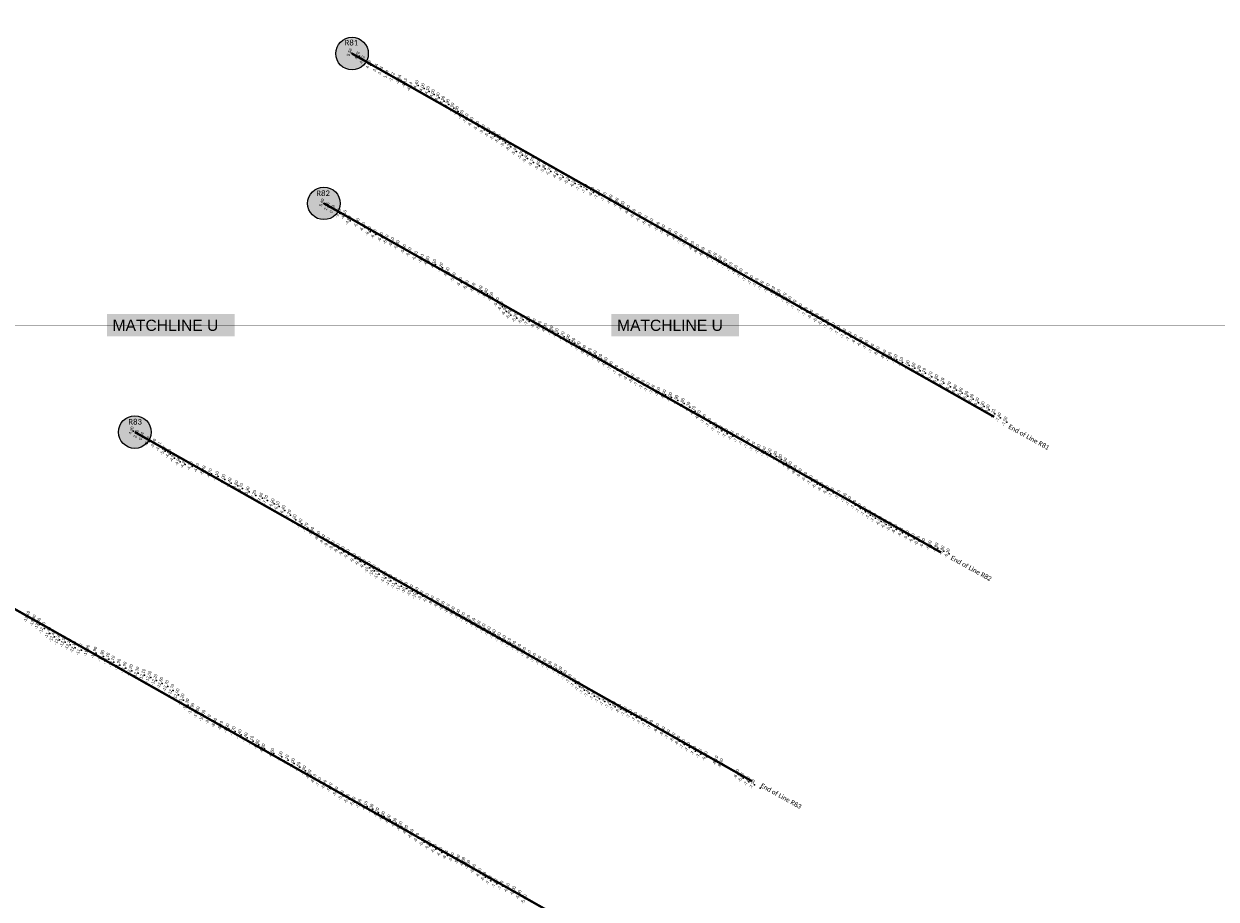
# Model space of a CAD drawing. Header units: feet. Extents: x 850675 to 1077306, y 463961 to 606658.
# Tile 17 of 77: x 936469 to 941592, y 510092 to 513853. Entities that reach past the tile are written whole.
import ezdxf
from ezdxf.enums import TextEntityAlignment as Align

# ---------------------------------------------------------------- set-up
doc = ezdxf.new("R2010")
doc.units = ezdxf.units.FT
doc.header["$MEASUREMENT"] = 0
doc.header["$XCLIPFRAME"] = 0
doc.header["$PDSIZE"] = 100
doc.linetypes.add('DASHED', pattern=[0.75, 0.5, -0.25])
for name, color, linetype in [('Circle', 253, 'Continuous'), ('ELEV8', 7, 'Continuous'), ('MATCHLINE', 7, 'DASHED'), ('Plan', 150, 'Continuous'), ('POINTS8', 7, 'Continuous'), ('Text', 255, 'Continuous')]:
    doc.layers.add(name, color=color, linetype=linetype)
doc.layers.add('MrSID', color=251, linetype='Continuous', transparency=0.2)
doc.styles.add('Legend', font='calibri.ttf')
doc.styles.add('MM-STANDARD', font='txt', dxfattribs={"height": 1})
doc.styles.get("Standard").update_dxf_attribs({"font": 'simplex.shx'})
picture_1 = doc.add_image_def('image1.sid', size_in_pixel=(6320, 6967))
picture_2 = doc.add_image_def('image11.jpg', size_in_pixel=(1570, 944))

# ---------------------------------------------------------------- blocks, each defined once
blk = doc.blocks.new('circle-block')
at = {"layer": 'Circle'}
h = blk.add_hatch(color=256, dxfattribs=at)
h.dxf.hatch_style = 1
edge = h.paths.add_edge_path()
edge.add_arc((945749.99, 597641.21), 70, 0, 360)
blk.add_circle((945749.99, 597641.21), 70, dxfattribs=at)

msp = doc.modelspace()

# ---------------------------------------------------------------- linework, layer by layer
at = {"layer": 'MATCHLINE', "color": 1, "const_width": 1, "flags": 128}
for points in [[(963828.314, 512557.914), (899094.3378, 512557.914)], [(938300.1898, 512557.914), (938300.1898, 508402.1039)]]:
    msp.add_lwpolyline(points, dxfattribs=at)
at = {"layer": 'Plan', "const_width": 10}
for points in [[(937879.44, 513724.81), (940638.789, 512164.0782)], [(937758.64, 513081.54), (940410.9584, 511581.3413)], [(936946.16, 512099.08), (939598.4346, 510598.8284)], [(936164.27, 511489.16), (938991.5787, 509889.837)]]:
    msp.add_lwpolyline(points, dxfattribs=at)
at = {"layer": 'POINTS8', "color": 250, "linetype": 'Continuous', "lineweight": 0, "transparency": 33554687}
for p in [(937877.882, 513727.46, 5.562), (937911.418, 513713.775, 4.757), (937932.418, 513695.811, 4.92), (937959.638, 513675.606, 4.68), (937989.875, 513661.29, 3.637), (938011.018, 513648.987, 3.275), (938035.605, 513633.803, 1.54), (938059.964, 513620.858, -1.22), (938088.432, 513611.409, -2.836), (938114.102, 513595.613, -4.133), (938136.385, 513579.912, -4.142), (938163.13, 513587.54, -4.4), (938188.92, 513574.77, -4), (938211.19, 513562.27, -4.1), (938232.39, 513549.07, -4), (938254.37, 513535.06, -4.3), (938275.91, 513520.39, -4.5), (938295.83, 513506.72, -4.9), (938316.34, 513491.01, -5), (938335.72, 513476.29, -4.9), (938356.9, 513459.54, -4.7), (938377.29, 513444.4, -5.1), (938398.29, 513428.66, -5.3), (938422.71, 513412.15, -5.2), (938448.14, 513397.06, -5.6), (938470.24, 513383.52, -5.6), (938492.82, 513369.73, -5.5), (938514.33, 513357.2, -5.6), (938538.16, 513341.16, -5.9), (938561.52, 513323.69, -6.3), (938586.27, 513305, -5.4), (938612.37, 513288.2, -5.3), (938632.82, 513273.69, -5.4), (938658.63, 513257.67, -5.7), (938685.24, 513242.58, -5.6), (938709.89, 513229.73, -5.6), (938734.22, 513218.4, -5.7), (938762.44, 513205.83, -6), (938787.22, 513194.21, -6.1), (938812.44, 513180.83, -6.3), (938837.95, 513166.75, -6.5), (938863.65, 513153.27, -7.1), (938888.09, 513141.62, -7.5), (938916.57, 513128.49, -8), (938941.37, 513117.83, -7.8), (938969.97, 513106.76, -7.4), (937758.64, 513081.54, 5.4), (937780.567, 513065.878, 2.359), (937804.451, 513053.865, 0.125), (938996.36, 513095.92, -6.8), (939023.1, 513082.63, -6.4), (939047.7, 513067.48, -6.8), (937828.712, 513037.678, -2.753), (937853.364, 513029.456, -4.16), (937871.56, 513005.95, -4.6), (939071.42, 513050.93, -6.9), (939095.8, 513034.61, -6.8), (939120.66, 513020.15, -6.5), (939146.98, 513005.85, -6.2), (937909.33, 512994.96, -5.9), (937933.87, 512978.02, -6.2), (937957.85, 512959.88, -6.4), (939171.57, 512993.73, -5.5), (939199.43, 512979.21, -6), (939222.5, 512967.42, -5.8), (939249.52, 512952.42, -6.3), (937981.46, 512947.18, -6.4), (938010.83, 512934.53, -6.3), (938034.53, 512924, -6.2), (938057.94, 512912.95, -6.1), (938080.78, 512899.98, -5.8), (939274.93, 512938.89, -6.5), (939298.31, 512924.78, -7), (939319.4, 512912.07, -7), (938109.45, 512883.1, -5.8), (938132.41, 512869.06, -6.1), (938159.1, 512853.27, -6.2), (939346.66, 512897.02, -6.2), (939368.19, 512883.13, -6.2), (939392.1072, 512871.1434, -6.6864), (939421.01, 512858.24, -6.9), (938185.4436, 512842.5087, -6.3124), (938209.37, 512831.34, -6.3), (938238.58, 512818.83, -6.1), (938267.79, 512804.11, -6.2), (939443.76, 512846.4, -7.1), (939465.67, 512833.74, -7.5), (939487.66, 512821.43, -7.7), (939511.39, 512806.68, -7.7), (938295.47, 512783.47, -5.9), (938322.97, 512761.55, -5.8), (939533.01, 512793.77, -7.6), (939554.95, 512779.4, -7.6), (939577.54, 512763.91, -7.7), (939600.5, 512749.91, -7.5), (938350.08, 512741.58, -5.4), (938378.01, 512727.79, -5.5), (938407.1, 512717.27, -5.5), (938437.63, 512705.11, -5.4), (939623.07, 512738.68, -7.5), (939645.85, 512726.1, -7.5), (939671.17, 512714.57, -7.7), (939694.7129, 512703.0937, -7.6247), (938461.1, 512692.86, -5.8), (938483.49, 512677.51, -5.5), (938509.41, 512654.83, -5.6), (939717.5, 512690.75, -7.6), (939744.26, 512674.7, -7.7), (939765.01, 512659.63, -7.5), (939786.25, 512644.52, -7.4), (938526.43, 512637.02, -6), (938542.83, 512617.33, -6.3), (938561.54, 512601.34, -6.4), (939810.78, 512628.47, -7.4), (939834.42, 512613.83, -7.1), (939857.39, 512601.65, -6.8), (938588.07, 512588.27, -6.2), (938614.88, 512581.68, -5.9), (938640.52, 512573.64, -7.6), (938667.27, 512563.53, -8.4), (938690.77, 512553.92, -8.9), (938715.83, 512543.82, -8.9), (939882.12, 512587.8, -6.8), (939902.96, 512575.31, -6.8), (939925.68, 512562.11, -7.3), (939951.73, 512547.16, -7.8), (938741.76, 512532.79, -7.8), (938764.41, 512522.07, -6.5), (938790.39, 512507.89, -5.7), (938813.86, 512495.23, -6), (939974.62, 512533.71, -7.6), (939998.99, 512520.37, -7.4), (940022.6, 512507.73, -7), (940046.93, 512496.15, -6.7), (938836.19, 512480.63, -5.8), (938858.8, 512465.04, -5.7), (938882.33, 512450.07, -5.8), (940070.94, 512483.86, -6.6), (940095.4, 512470.84, -7), (940119.74, 512455.51, -7.6), (940143.45, 512443.55, -8.1), (938906.09, 512437.56, -6.2), (938928.57, 512425.88, -6.5), (938951.81, 512411.74, -6.3), (938974.74, 512397.17, -6.4), (940172.08, 512429.73, -8), (940195.32, 512420.41, -7.9), (940220.28, 512409.41, -7.5), (940245.22, 512397.93, -7.1), (938997.42, 512380.6, -7), (939020.62, 512364.55, -7.6), (939043.65, 512349.96, -8.1), (939066.9, 512338.31, -8.1), (940272.85, 512384.44, -6.9), (940297.74, 512374.06, -6.6), (940320.9227, 512362.6503, -6.2637), (940342.76, 512351.98, -6.1), (939090.11, 512327.1, -8), (939112.31, 512313.41, -7.8), (939134.17, 512300.56, -7.8), (939155.87, 512288.92, -7.3), (940370.77, 512336, -5.7), (940395.9, 512323.63, -5.8), (940421.88, 512309.37, -6.1), (940450.98, 512292.85, -6.7), (939177.84, 512279.17, -7.5), (939201.03, 512269.32, -7.6), (939226.29, 512258.88, -8), (939252.35, 512247, -8), (939279.07, 512234.87, -7.9), (940476.46, 512279.7, -6.8), (940500.67, 512266.5, -6.6), (940525.01, 512253.29, -6.6), (940547.87, 512239.98, -6.4), (939305.8, 512222.31, -6.8), (939330.48, 512206.05, -6.3), (939353.04, 512188.28, -6.7), (940571.29, 512224.3, -6.3), (940595.16, 512208.25, -6.3), (940617.22, 512194.31, -6.3), (939375.26, 512170.08, -6.7), (939397.6, 512153.35, -7), (939419.72, 512136.62, -7.1), (940641.0506, 512176.837, -7.2118), (940665.95, 512159.98, -7.4), (940692.65, 512142.14, -7.5), (936940.4, 512102.745, 4.202), (936961.44, 512088.323, 2.677), (939443.51, 512118.6, -7), (939468.07, 512103.63, -7.2), (939491.8, 512091.71, -7.3), (939516.11, 512081.9, -6.9), (936984.36, 512078.046, 0.935), (937009.438, 512058.09, -2.624), (937035.111, 512047.155, -3.495), (937057.21, 512033.746, -4.705), (939539.74, 512071.83, -7.2), (939562.92, 512060.18, -7.2), (939585.49, 512047.39, -7), (939608.34, 512034.56, -7.2), (937076.772, 512016.913, -5.071), (937098.15, 512003.55, -4.6), (937116.87, 511987.35, -4.9), (939631.91, 512023.19, -7.3), (939655.43, 512013.55, -7.4), (939679.51, 512005.15, -7.5), (939703.53, 511994.25, -7.4), (939725.36, 511980.81, -6.8), (937140.39, 511971.06, -4.9), (937162.85, 511959.86, -4.2), (937191.88, 511951.14, -4.3), (937220.39, 511942.69, -4.4), (937247.98, 511931.62, -5.4), (939746.54, 511965.97, -6.9), (939766.98, 511950.19, -6.6), (939788.49, 511934.42, -6.4), (937276.22, 511919.82, -6.7), (937304.48, 511907.52, -7.1), (937332.64, 511894.9, -8), (937359.97, 511880.14, -8.4), (939809.87, 511919.4, -6.4), (939832.8, 511904.79, -6.8), (939855.45, 511890.12, -7.1), (939877.54, 511875.14, -6.9), (937388.12, 511867.85, -8.6), (937409.46, 511856.8, -8.7), (937437.32, 511841.76, -8.3), (937465.52, 511827.14, -7.2), (939900.52, 511861.7, -6.9), (939924.14, 511847.88, -6.6), (939947.94, 511837.39, -7.3), (939975.32, 511827.22, -7.7), (937494.18, 511815.18, -7.6), (937516.17, 511805.09, -7.7), (937544.17, 511790.76, -6.9), (937565.64, 511778.97, -6.1), (940001.96, 511814.5, -7.6), (940021.99, 511800.01, -7.6), (940042.98, 511784.96, -7.5), (937590.61, 511761.91, -6.4), (937614.81, 511742.54, -7.2), (937638.24, 511722.65, -7.8), (940064.11, 511770.12, -7.4), (940085.52, 511756.9, -7.2), (940107.64, 511742.24, -7), (940128.2395, 511729.3098, -7.0406), (937663.48, 511704.14, -8.4), (937689.03, 511686.64, -7.7), (940152.17, 511715.04, -6.9), (940173.94, 511701.92, -6.8), (940196.35, 511690.91, -6.6), (940219.18, 511680.19, -6.3), (937714.55, 511668.72, -7.4), (937740.49, 511650.48, -8.8), (937760.98, 511636.19, -9.3), (937781.39, 511622.84, -9.8), (940244.4827, 511666.1193, -6.0361), (940270.5969, 511653.1444, -5.9), (940294.1, 511640.84, -6.1), (940316.29, 511629.86, -6.2), (940339.71, 511619.66, -6.3), (937802.26, 511609.66, -9.9), (937823.4, 511597.58, -9.6), (937844.78, 511585.18, -9.2), (937865.95, 511572.63, -9.3), (940367.85, 511609.87, -6.2), (940395.95, 511600.82, -5.8), (940422.26, 511588.02, -5.8), (940445.56, 511575.81, -6.1), (937892.74, 511555.78, -9.2), (937914.14, 511543.03, -9.2), (937934.65, 511529.98, -9.7), (937955.27, 511516.06, -10.1), (937975.91, 511502.36, -10.6), (937996.48, 511489.13, -11), (938024.26, 511473.08, -11.8), (938046.39, 511460.55, -11.8), (938068.57, 511448.41, -11.1), (938091.56, 511437.22, -11.1), (938114.44, 511427.23, -10.8), (938138.23, 511416.2, -10.7), (938160.96, 511405.19, -10.4), (938183.52, 511394.71, -9.8), (938206.25, 511383.97, -9.4), (938229.55, 511373.28, -9), (938252.42, 511362.39, -8.6), (938274.92, 511350.24, -8), (938297.16, 511338.46, -8.1), (938318.84, 511326.36, -8), (938341.21, 511313.96, -7.9), (936491.37, 511302.82, -12.1), (936517.52, 511287.03, -12.8), (936537.78, 511272.9, -13), (938362.96, 511302.2, -7.7), (938384.92, 511290.26, -7.7), (938406.81, 511277.87, -7.5), (938428.91, 511265.66, -7.3), (936557.52, 511255.26, -12.6), (936581.14, 511234.37, -11.4), (936601, 511218.84, -11.4), (938450.24, 511253.5, -7.2), (938472.83, 511240.69, -7.5), (938494.58, 511228.52, -7.6), (938516.42, 511215.62, -7.2), (936622.95, 511206.53, -12.3), (936646.2, 511196.6, -12.5), (936667.77, 511184.43, -12.1), (936690.06, 511172.48, -12.1), (936716.51, 511162.45, -11.7), (938537.86, 511203.04, -7.1), (938559.75, 511191.59, -7.1), (938581.73, 511179.28, -7.3), (938603.2, 511166.41, -7.6), (936748.53, 511157.33, -11.2), (936779.75, 511148.93, -10.9), (936811.2, 511134.87, -11.9), (936834.06, 511123.15, -12.1), (936856.5, 511110.36, -12.1), (938624.6, 511152.48, -7.7), (938645.77, 511138.76, -8.1), (938667.38, 511126.87, -7.6), (938689.31, 511115.09, -7.6), (936881.64, 511097.03, -11.9), (936907.36, 511084.66, -11.9), (936933.72, 511073.55, -12.2), (936960.86, 511063.25, -12.3), (938712.26, 511103.54, -7.3), (938734.51, 511093.22, -7.3), (938758.52, 511080.77, -7.2), (938779.47, 511068.49, -7.1), (936988.03, 511054.07, -12.1), (937014.29, 511045.2, -12), (937038.95, 511032.16, -12.2), (937063.66, 511018.45, -12.5), (937088.43, 511005.29, -12.7), (938800.14, 511052.79, -7.3), (938819.59, 511036.61, -7.5), (938838.94, 511020.69, -7.5), (938858.35, 511005.04, -7.3), (937111.43, 510988.77, -12.7), (937133.62, 510969.76, -12.9), (938877.95, 510990.62, -7.3), (938898.31, 510977.42, -7.4), (938921.5, 510964.56, -7.3), (938942.85, 510952.95, -7.5), (937154.84, 510947.88, -13.2), (937175.8, 510926.13, -13.3), (937197.51, 510907.49, -11.9), (938965.08, 510941, -7.4), (938988.18, 510929.19, -7.4), (939010.13, 510918.91, -7.6), (939033.75, 510908.42, -8), (937220.98, 510891.96, -11), (937245.48, 510877.95, -10), (937270.57, 510862.03, -8.7), (939057.03, 510896.45, -7.9), (939079.31, 510885.45, -7.7), (939102.15, 510873.38, -7.7), (939124.17, 510861.49, -7.6), (939146.53, 510850.73, -7.6), (937296.54, 510847.86, -8.3), (937322.74, 510835.33, -8.2), (937349.76, 510824.25, -7.9), (937376.74, 510812.2, -7.7), (939169.46, 510839.32, -7), (939196.35, 510825.35, -6.8), (939222.17, 510810.89, -6.8), (937402.94, 510798.85, -7.4), (937429.01, 510784.96, -7.4), (937454.53, 510770.94, -7.1), (937479.14, 510754.73, -6.8), (939243.77, 510798, -7.3), (939265.95, 510784.81, -8.2), (939286.4, 510771.38, -8), (939308.23, 510756.63, -7.6), (937503.8, 510738.02, -6.8), (937542.78, 510718.06, -6.6), (937578.41, 510704.44, -7), (939329.8, 510743.45, -7.3), (939354.95, 510727.97, -7.4), (939378.67, 510715.67, -7.2), (939404.37, 510704.39, -6.7), (937605.37, 510690.14, -7.1), (937630.97, 510674.68, -6), (937655.34, 510659.04, -5.8), (939449.99, 510685.85, -8.1), (939471.73, 510674.06, -8.3), (937679.55, 510643.44, -5.9), (937701.94, 510625.71, -6), (937723.54, 510607.12, -6.1), (939539.98, 510627.62, -6.6), (939559.46, 510612.41, -6.8), (939584.55, 510597.08, -7.4), (937744.87, 510592.77, -7.2), (937768.16, 510581.71, -6.9), (937792.74, 510569.87, -5.7), (937817.8, 510552.71, -5.4), (939608.36, 510583.38, -7.5), (939632.46, 510568.69, -8), (937841.77, 510535.66, -5), (937866.45, 510521.43, -5.7), (937891.56, 510509.39, -5.8), (937917.73, 510500.39, -5.9), (937943.95, 510491.11, -6.1), (937969.25, 510479.06, -6.3), (937993.76, 510462.74, -6.2), (938018.15, 510446.96, -5.9), (938043.06, 510432.7, -6.2), (938068.39, 510418.81, -6.3), (938093.29, 510403.68, -6.2), (938117.77, 510387.77, -6.2), (938141.46, 510370.96, -6.4), (938165.18, 510354.02, -6.7), (938189.61, 510337.04, -6.6), (938214.05, 510321.57, -6.8), (938239.31, 510307.12, -6.7), (938264.72, 510292.85, -6.4), (938289.1343, 510280.6034, -6.1148), (938315.79, 510269.9, -5.9), (938341.2, 510260.5, -5.8), (938363.4067, 510249.8495, -6.8752), (938384.48, 510237.47, -7.3), (938408.64, 510220.6, -6.5), (938432.74, 510202.21, -6.6), (938453.1242, 510186.9092, -6.833), (938475.71, 510171.07, -7.1), (938501.16, 510157.85, -7.6), (938527.4, 510148.3, -7.1), (938554.14, 510138.17, -6.5), (938580.15, 510125.33, -6), (938604.63, 510108.28, -5.9)]:
    msp.add_point(p, dxfattribs=at)

# ---------------------------------------------------------------- block references
at = {"layer": 'Circle'}
for p in [(-7870.55, -83916.4), (-7991.35, -84559.67), (-8803.83, -85542.13)]:
    msp.add_blockref('circle-block', p, dxfattribs=at)

# ---------------------------------------------------------------- texts
at = {"layer": 'ELEV8', "color": 18, "true_color": 0x000000, "transparency": 33554687, "style": 'MM-STANDARD'}
for s, p in [('5.56', (937877.882, 513727.46, 5.562)), ('4.76', (937911.418, 513713.775, 4.757)), ('4.92', (937932.418, 513695.811, 4.92)), ('4.68', (937959.638, 513675.606, 4.68)), ('3.64', (937989.875, 513661.29, 3.637)), ('3.28', (938011.018, 513648.987, 3.275)), ('1.54', (938035.605, 513633.803, 1.54)), ('-1.22', (938059.964, 513620.858, -1.22)), ('-2.84', (938088.432, 513611.409, -2.836)), ('-4.13', (938114.102, 513595.613, -4.133)), ('-4.14', (938136.385, 513579.912, -4.142)), ('-4.40', (938163.13, 513587.54, -4.4)), ('-4.00', (938188.92, 513574.77, -4)), ('-4.10', (938211.19, 513562.27, -4.1)), ('-4.00', (938232.39, 513549.07, -4)), ('-4.30', (938254.37, 513535.06, -4.3)), ('-4.50', (938275.91, 513520.39, -4.5)), ('-4.90', (938295.83, 513506.72, -4.9)), ('-5.00', (938316.34, 513491.01, -5)), ('-4.90', (938335.72, 513476.29, -4.9)), ('-4.70', (938356.9, 513459.54, -4.7)), ('-5.10', (938377.29, 513444.4, -5.1)), ('-5.30', (938398.29, 513428.66, -5.3)), ('-5.20', (938422.71, 513412.15, -5.2)), ('-5.60', (938448.14, 513397.06, -5.6)), ('-5.60', (938470.24, 513383.52, -5.6)), ('-5.50', (938492.82, 513369.73, -5.5)), ('-5.60', (938514.33, 513357.2, -5.6)), ('-5.90', (938538.16, 513341.16, -5.9)), ('-6.30', (938561.52, 513323.69, -6.3)), ('-5.40', (938586.27, 513305, -5.4)), ('-5.30', (938612.37, 513288.2, -5.3)), ('-5.40', (938632.82, 513273.69, -5.4)), ('-5.70', (938658.63, 513257.67, -5.7)), ('-5.60', (938685.24, 513242.58, -5.6)), ('-5.60', (938709.89, 513229.73, -5.6)), ('-5.70', (938734.22, 513218.4, -5.7)), ('-6.00', (938762.44, 513205.83, -6)), ('-6.10', (938787.22, 513194.21, -6.1)), ('-6.30', (938812.44, 513180.83, -6.3)), ('-6.50', (938837.95, 513166.75, -6.5)), ('-7.10', (938863.65, 513153.27, -7.1)), ('-7.50', (938888.09, 513141.62, -7.5)), ('-8.00', (938916.57, 513128.49, -8)), ('-7.80', (938941.37, 513117.83, -7.8)), ('-7.40', (938969.97, 513106.76, -7.4)), ('-6.80', (938996.36, 513095.92, -6.8)), ('-6.40', (939023.1, 513082.63, -6.4)), ('5.40', (937758.64, 513081.54, 5.4)), ('2.36', (937780.567, 513065.878, 2.359)), ('0.13', (937804.451, 513053.865, 0.125)), ('-2.75', (937828.712, 513037.678, -2.753)), ('-6.80', (939047.7, 513067.48, -6.8)), ('-6.90', (939071.42, 513050.93, -6.9)), ('-6.80', (939095.8, 513034.61, -6.8)), ('-4.16', (937853.364, 513029.456, -4.16)), ('-4.60', (937871.56, 513005.95, -4.6)), ('-5.90', (937909.33, 512994.96, -5.9)), ('-6.50', (939120.66, 513020.15, -6.5)), ('-6.20', (939146.98, 513005.85, -6.2)), ('-5.50', (939171.57, 512993.73, -5.5)), ('-6.00', (939199.43, 512979.21, -6)), ('-6.20', (937933.87, 512978.02, -6.2)), ('-6.40', (937957.85, 512959.88, -6.4)), ('-6.40', (937981.46, 512947.18, -6.4)), ('-6.30', (938010.83, 512934.53, -6.3)), ('-5.80', (939222.5, 512967.42, -5.8)), ('-6.30', (939249.52, 512952.42, -6.3)), ('-6.50', (939274.93, 512938.89, -6.5)), ('-6.20', (938034.53, 512924, -6.2)), ('-6.10', (938057.94, 512912.95, -6.1)), ('-5.80', (938080.78, 512899.98, -5.8)), ('-5.80', (938109.45, 512883.1, -5.8)), ('-7.00', (939298.31, 512924.78, -7)), ('-7.00', (939319.4, 512912.07, -7)), ('-6.20', (939346.66, 512897.02, -6.2)), ('-6.20', (939368.19, 512883.13, -6.2)), ('-6.10', (938132.41, 512869.06, -6.1)), ('-6.20', (938159.1, 512853.27, -6.2)), ('-6.31', (938185.4436, 512842.5087, -6.3124)), ('-6.30', (938209.37, 512831.34, -6.3)), ('-6.69', (939392.1072, 512871.1434, -6.6864)), ('-6.90', (939421.01, 512858.24, -6.9)), ('-7.10', (939443.76, 512846.4, -7.1)), ('-7.50', (939465.67, 512833.74, -7.5)), ('-6.10', (938238.58, 512818.83, -6.1)), ('-6.20', (938267.79, 512804.11, -6.2)), ('-5.90', (938295.47, 512783.47, -5.9)), ('-7.70', (939487.66, 512821.43, -7.7)), ('-7.70', (939511.39, 512806.68, -7.7)), ('-7.60', (939533.01, 512793.77, -7.6)), ('-7.60', (939554.95, 512779.4, -7.6)), ('-5.80', (938322.97, 512761.55, -5.8)), ('-5.40', (938350.08, 512741.58, -5.4)), ('-5.50', (938378.01, 512727.79, -5.5)), ('-7.70', (939577.54, 512763.91, -7.7)), ('-7.50', (939600.5, 512749.91, -7.5)), ('-7.50', (939623.07, 512738.68, -7.5)), ('-7.50', (939645.85, 512726.1, -7.5)), ('-5.50', (938407.1, 512717.27, -5.5)), ('-5.40', (938437.63, 512705.11, -5.4)), ('-5.80', (938461.1, 512692.86, -5.8)), ('-5.50', (938483.49, 512677.51, -5.5)), ('-7.70', (939671.17, 512714.57, -7.7)), ('-7.62', (939694.7129, 512703.0937, -7.6247)), ('-7.60', (939717.5, 512690.75, -7.6)), ('-7.70', (939744.26, 512674.7, -7.7)), ('-5.60', (938509.41, 512654.83, -5.6)), ('-6.00', (938526.43, 512637.02, -6)), ('-7.50', (939765.01, 512659.63, -7.5)), ('-7.40', (939786.25, 512644.52, -7.4)), ('-7.40', (939810.78, 512628.47, -7.4)), ('-6.30', (938542.83, 512617.33, -6.3)), ('-6.40', (938561.54, 512601.34, -6.4)), ('-6.20', (938588.07, 512588.27, -6.2)), ('-5.90', (938614.88, 512581.68, -5.9)), ('-7.60', (938640.52, 512573.64, -7.6)), ('-7.10', (939834.42, 512613.83, -7.1)), ('-6.80', (939857.39, 512601.65, -6.8)), ('-6.80', (939882.12, 512587.8, -6.8)), ('-6.80', (939902.96, 512575.31, -6.8)), ('-8.40', (938667.27, 512563.53, -8.4)), ('-8.90', (938690.77, 512553.92, -8.9)), ('-8.90', (938715.83, 512543.82, -8.9)), ('-7.80', (938741.76, 512532.79, -7.8)), ('-6.50', (938764.41, 512522.07, -6.5)), ('-7.30', (939925.68, 512562.11, -7.3)), ('-7.80', (939951.73, 512547.16, -7.8)), ('-7.60', (939974.62, 512533.71, -7.6)), ('-7.40', (939998.99, 512520.37, -7.4)), ('-5.70', (938790.39, 512507.89, -5.7)), ('-6.00', (938813.86, 512495.23, -6)), ('-5.80', (938836.19, 512480.63, -5.8)), ('-7.00', (940022.6, 512507.73, -7)), ('-6.70', (940046.93, 512496.15, -6.7)), ('-6.60', (940070.94, 512483.86, -6.6)), ('-7.00', (940095.4, 512470.84, -7)), ('-5.70', (938858.8, 512465.04, -5.7)), ('-5.80', (938882.33, 512450.07, -5.8)), ('-6.20', (938906.09, 512437.56, -6.2)), ('-6.50', (938928.57, 512425.88, -6.5)), ('-7.60', (940119.74, 512455.51, -7.6)), ('-8.10', (940143.45, 512443.55, -8.1)), ('-8.00', (940172.08, 512429.73, -8)), ('-7.90', (940195.32, 512420.41, -7.9)), ('-6.30', (938951.81, 512411.74, -6.3)), ('-6.40', (938974.74, 512397.17, -6.4)), ('-7.00', (938997.42, 512380.6, -7)), ('-7.60', (939020.62, 512364.55, -7.6)), ('-7.50', (940220.28, 512409.41, -7.5)), ('-7.10', (940245.22, 512397.93, -7.1)), ('-6.90', (940272.85, 512384.44, -6.9)), ('-6.60', (940297.74, 512374.06, -6.6)), ('-8.10', (939043.65, 512349.96, -8.1)), ('-8.10', (939066.9, 512338.31, -8.1)), ('-8.00', (939090.11, 512327.1, -8)), ('-7.80', (939112.31, 512313.41, -7.8)), ('-6.26', (940320.9227, 512362.6503, -6.2637)), ('-6.10', (940342.76, 512351.98, -6.1)), ('-5.70', (940370.77, 512336, -5.7)), ('-5.80', (940395.9, 512323.63, -5.8)), ('-7.80', (939134.17, 512300.56, -7.8)), ('-7.30', (939155.87, 512288.92, -7.3)), ('-7.50', (939177.84, 512279.17, -7.5)), ('-7.60', (939201.03, 512269.32, -7.6)), ('-6.10', (940421.88, 512309.37, -6.1)), ('-6.70', (940450.98, 512292.85, -6.7)), ('-6.80', (940476.46, 512279.7, -6.8)), ('-6.60', (940500.67, 512266.5, -6.6)), ('-8.00', (939226.29, 512258.88, -8)), ('-8.00', (939252.35, 512247, -8)), ('-7.90', (939279.07, 512234.87, -7.9)), ('-6.80', (939305.8, 512222.31, -6.8)), ('-6.60', (940525.01, 512253.29, -6.6)), ('-6.40', (940547.87, 512239.98, -6.4)), ('-6.30', (940571.29, 512224.3, -6.3)), ('-6.30', (939330.48, 512206.05, -6.3)), ('-6.70', (939353.04, 512188.28, -6.7)), ('-6.70', (939375.26, 512170.08, -6.7)), ('-6.30', (940595.16, 512208.25, -6.3)), ('-6.30', (940617.22, 512194.31, -6.3)), ('-7.21', (940641.0506, 512176.837, -7.2118)), ('-7.40', (940665.95, 512159.98, -7.4)), ('-7.00', (939397.6, 512153.35, -7)), ('-7.10', (939419.72, 512136.62, -7.1)), ('-7.00', (939443.51, 512118.6, -7)), ('-7.50', (940692.65, 512142.14, -7.5)), ('4.20', (936940.4, 512102.745, 4.202)), ('2.68', (936961.44, 512088.323, 2.677)), ('0.94', (936984.36, 512078.046, 0.935)), ('-2.62', (937009.438, 512058.09, -2.624)), ('-7.20', (939468.07, 512103.63, -7.2)), ('-7.30', (939491.8, 512091.71, -7.3)), ('-6.90', (939516.11, 512081.9, -6.9)), ('-7.20', (939539.74, 512071.83, -7.2)), ('-7.20', (939562.92, 512060.18, -7.2)), ('-3.50', (937035.111, 512047.155, -3.495)), ('-4.71', (937057.21, 512033.746, -4.705)), ('-5.07', (937076.772, 512016.913, -5.071)), ('-7.00', (939585.49, 512047.39, -7)), ('-7.20', (939608.34, 512034.56, -7.2)), ('-7.30', (939631.91, 512023.19, -7.3)), ('-7.40', (939655.43, 512013.55, -7.4)), ('-4.60', (937098.15, 512003.55, -4.6)), ('-4.90', (937116.87, 511987.35, -4.9)), ('-4.90', (937140.39, 511971.06, -4.9)), ('-4.20', (937162.85, 511959.86, -4.2)), ('-7.50', (939679.51, 512005.15, -7.5)), ('-7.40', (939703.53, 511994.25, -7.4)), ('-6.80', (939725.36, 511980.81, -6.8)), ('-6.90', (939746.54, 511965.97, -6.9)), ('-4.30', (937191.88, 511951.14, -4.3)), ('-4.40', (937220.39, 511942.69, -4.4)), ('-5.40', (937247.98, 511931.62, -5.4)), ('-6.70', (937276.22, 511919.82, -6.7)), ('-7.10', (937304.48, 511907.52, -7.1)), ('-6.60', (939766.98, 511950.19, -6.6)), ('-6.40', (939788.49, 511934.42, -6.4)), ('-6.40', (939809.87, 511919.4, -6.4)), ('-6.80', (939832.8, 511904.79, -6.8)), ('-8.00', (937332.64, 511894.9, -8)), ('-8.40', (937359.97, 511880.14, -8.4)), ('-8.60', (937388.12, 511867.85, -8.6)), ('-8.70', (937409.46, 511856.8, -8.7)), ('-7.10', (939855.45, 511890.12, -7.1)), ('-6.90', (939877.54, 511875.14, -6.9)), ('-6.90', (939900.52, 511861.7, -6.9)), ('-8.30', (937437.32, 511841.76, -8.3)), ('-7.20', (937465.52, 511827.14, -7.2)), ('-7.60', (937494.18, 511815.18, -7.6)), ('-7.70', (937516.17, 511805.09, -7.7)), ('-6.60', (939924.14, 511847.88, -6.6)), ('-7.30', (939947.94, 511837.39, -7.3)), ('-7.70', (939975.32, 511827.22, -7.7)), ('-7.60', (940001.96, 511814.5, -7.6)), ('-6.90', (937544.17, 511790.76, -6.9)), ('-6.10', (937565.64, 511778.97, -6.1)), ('-6.40', (937590.61, 511761.91, -6.4)), ('-7.60', (940021.99, 511800.01, -7.6)), ('-7.50', (940042.98, 511784.96, -7.5)), ('-7.40', (940064.11, 511770.12, -7.4)), ('-7.20', (940085.52, 511756.9, -7.2)), ('-7.20', (937614.81, 511742.54, -7.2)), ('-7.80', (937638.24, 511722.65, -7.8)), ('-8.40', (937663.48, 511704.14, -8.4)), ('-7.00', (940107.64, 511742.24, -7)), ('-7.04', (940128.2395, 511729.3098, -7.0406)), ('-6.90', (940152.17, 511715.04, -6.9)), ('-6.80', (940173.94, 511701.92, -6.8)), ('-7.70', (937689.03, 511686.64, -7.7)), ('-7.40', (937714.55, 511668.72, -7.4)), ('-8.80', (937740.49, 511650.48, -8.8)), ('-6.60', (940196.35, 511690.91, -6.6)), ('-6.30', (940219.18, 511680.19, -6.3)), ('-6.04', (940244.4827, 511666.1193, -6.0361)), ('-5.90', (940270.5969, 511653.1444, -5.9)), ('-9.30', (937760.98, 511636.19, -9.3)), ('-9.80', (937781.39, 511622.84, -9.8)), ('-9.90', (937802.26, 511609.66, -9.9)), ('-9.60', (937823.4, 511597.58, -9.6)), ('-6.10', (940294.1, 511640.84, -6.1)), ('-6.20', (940316.29, 511629.86, -6.2)), ('-6.30', (940339.71, 511619.66, -6.3)), ('-6.20', (940367.85, 511609.87, -6.2)), ('-5.80', (940395.95, 511600.82, -5.8)), ('-9.20', (937844.78, 511585.18, -9.2)), ('-9.30', (937865.95, 511572.63, -9.3)), ('-9.20', (937892.74, 511555.78, -9.2)), ('-5.80', (940422.26, 511588.02, -5.8)), ('-6.10', (940445.56, 511575.81, -6.1)), ('-9.20', (937914.14, 511543.03, -9.2)), ('-9.70', (937934.65, 511529.98, -9.7)), ('-10.10', (937955.27, 511516.06, -10.1)), ('-10.60', (937975.91, 511502.36, -10.6)), ('-11.00', (937996.48, 511489.13, -11)), ('-11.80', (938024.26, 511473.08, -11.8)), ('-11.80', (938046.39, 511460.55, -11.8)), ('-11.10', (938068.57, 511448.41, -11.1)), ('-11.10', (938091.56, 511437.22, -11.1)), ('-10.80', (938114.44, 511427.23, -10.8)), ('-10.70', (938138.23, 511416.2, -10.7)), ('-10.40', (938160.96, 511405.19, -10.4)), ('-9.80', (938183.52, 511394.71, -9.8)), ('-9.40', (938206.25, 511383.97, -9.4)), ('-9.00', (938229.55, 511373.28, -9)), ('-8.60', (938252.42, 511362.39, -8.6)), ('-8.00', (938274.92, 511350.24, -8)), ('-12.10', (936491.37, 511302.82, -12.1)), ('-12.80', (936517.52, 511287.03, -12.8)), ('-8.10', (938297.16, 511338.46, -8.1)), ('-8.00', (938318.84, 511326.36, -8)), ('-7.90', (938341.21, 511313.96, -7.9)), ('-7.70', (938362.96, 511302.2, -7.7)), ('-7.70', (938384.92, 511290.26, -7.7)), ('-13.00', (936537.78, 511272.9, -13)), ('-12.60', (936557.52, 511255.26, -12.6)), ('-11.40', (936581.14, 511234.37, -11.4)), ('-7.50', (938406.81, 511277.87, -7.5)), ('-7.30', (938428.91, 511265.66, -7.3)), ('-7.20', (938450.24, 511253.5, -7.2)), ('-7.50', (938472.83, 511240.69, -7.5)), ('-11.40', (936601, 511218.84, -11.4)), ('-12.30', (936622.95, 511206.53, -12.3)), ('-12.50', (936646.2, 511196.6, -12.5)), ('-12.10', (936667.77, 511184.43, -12.1)), ('-7.60', (938494.58, 511228.52, -7.6)), ('-7.20', (938516.42, 511215.62, -7.2)), ('-7.10', (938537.86, 511203.04, -7.1)), ('-7.10', (938559.75, 511191.59, -7.1)), ('-12.10', (936690.06, 511172.48, -12.1)), ('-11.70', (936716.51, 511162.45, -11.7)), ('-11.20', (936748.53, 511157.33, -11.2)), ('-10.90', (936779.75, 511148.93, -10.9)), ('-11.90', (936811.2, 511134.87, -11.9)), ('-7.30', (938581.73, 511179.28, -7.3)), ('-7.60', (938603.2, 511166.41, -7.6)), ('-7.70', (938624.6, 511152.48, -7.7)), ('-8.10', (938645.77, 511138.76, -8.1)), ('-12.10', (936834.06, 511123.15, -12.1)), ('-12.10', (936856.5, 511110.36, -12.1)), ('-11.90', (936881.64, 511097.03, -11.9)), ('-11.90', (936907.36, 511084.66, -11.9)), ('-7.60', (938667.38, 511126.87, -7.6)), ('-7.60', (938689.31, 511115.09, -7.6)), ('-7.30', (938712.26, 511103.54, -7.3)), ('-7.30', (938734.51, 511093.22, -7.3)), ('-12.20', (936933.72, 511073.55, -12.2)), ('-12.30', (936960.86, 511063.25, -12.3)), ('-12.10', (936988.03, 511054.07, -12.1)), ('-12.00', (937014.29, 511045.2, -12)), ('-12.20', (937038.95, 511032.16, -12.2)), ('-7.20', (938758.52, 511080.77, -7.2)), ('-7.10', (938779.47, 511068.49, -7.1)), ('-7.30', (938800.14, 511052.79, -7.3)), ('-7.50', (938819.59, 511036.61, -7.5)), ('-12.50', (937063.66, 511018.45, -12.5)), ('-12.70', (937088.43, 511005.29, -12.7)), ('-12.70', (937111.43, 510988.77, -12.7)), ('-7.50', (938838.94, 511020.69, -7.5)), ('-7.30', (938858.35, 511005.04, -7.3)), ('-7.30', (938877.95, 510990.62, -7.3)), ('-12.90', (937133.62, 510969.76, -12.9)), ('-13.20', (937154.84, 510947.88, -13.2)), ('-13.30', (937175.8, 510926.13, -13.3)), ('-7.40', (938898.31, 510977.42, -7.4)), ('-7.30', (938921.5, 510964.56, -7.3)), ('-7.50', (938942.85, 510952.95, -7.5)), ('-7.40', (938965.08, 510941, -7.4)), ('-11.90', (937197.51, 510907.49, -11.9)), ('-11.00', (937220.98, 510891.96, -11)), ('-10.00', (937245.48, 510877.95, -10)), ('-7.40', (938988.18, 510929.19, -7.4)), ('-7.60', (939010.13, 510918.91, -7.6)), ('-8.00', (939033.75, 510908.42, -8)), ('-7.90', (939057.03, 510896.45, -7.9)), ('-7.70', (939079.31, 510885.45, -7.7)), ('-8.70', (937270.57, 510862.03, -8.7)), ('-8.30', (937296.54, 510847.86, -8.3)), ('-8.20', (937322.74, 510835.33, -8.2)), ('-7.70', (939102.15, 510873.38, -7.7)), ('-7.60', (939124.17, 510861.49, -7.6)), ('-7.60', (939146.53, 510850.73, -7.6)), ('-7.00', (939169.46, 510839.32, -7)), ('-7.90', (937349.76, 510824.25, -7.9)), ('-7.70', (937376.74, 510812.2, -7.7)), ('-7.40', (937402.94, 510798.85, -7.4)), ('-7.40', (937429.01, 510784.96, -7.4)), ('-6.80', (939196.35, 510825.35, -6.8)), ('-6.80', (939222.17, 510810.89, -6.8)), ('-7.30', (939243.77, 510798, -7.3)), ('-8.20', (939265.95, 510784.81, -8.2)), ('-7.10', (937454.53, 510770.94, -7.1)), ('-6.80', (937479.14, 510754.73, -6.8)), ('-6.80', (937503.8, 510738.02, -6.8)), ('-8.00', (939286.4, 510771.38, -8)), ('-7.60', (939308.23, 510756.63, -7.6)), ('-7.30', (939329.8, 510743.45, -7.3)), ('-7.40', (939354.95, 510727.97, -7.4)), ('-6.60', (937542.78, 510718.06, -6.6)), ('-7.00', (937578.41, 510704.44, -7)), ('-7.10', (937605.37, 510690.14, -7.1)), ('-6.00', (937630.97, 510674.68, -6)), ('-7.20', (939378.67, 510715.67, -7.2)), ('-6.70', (939404.37, 510704.39, -6.7)), ('-8.10', (939449.99, 510685.85, -8.1)), ('-8.30', (939471.73, 510674.06, -8.3)), ('-5.80', (937655.34, 510659.04, -5.8)), ('-5.90', (937679.55, 510643.44, -5.9)), ('-6.00', (937701.94, 510625.71, -6)), ('-6.60', (939539.98, 510627.62, -6.6)), ('-6.10', (937723.54, 510607.12, -6.1)), ('-7.20', (937744.87, 510592.77, -7.2)), ('-6.90', (937768.16, 510581.71, -6.9)), ('-6.80', (939559.46, 510612.41, -6.8)), ('-7.40', (939584.55, 510597.08, -7.4)), ('-7.50', (939608.36, 510583.38, -7.5)), ('-5.70', (937792.74, 510569.87, -5.7)), ('-5.40', (937817.8, 510552.71, -5.4)), ('-5.00', (937841.77, 510535.66, -5)), ('-5.70', (937866.45, 510521.43, -5.7)), ('-5.80', (937891.56, 510509.39, -5.8)), ('-5.90', (937917.73, 510500.39, -5.9)), ('-6.10', (937943.95, 510491.11, -6.1)), ('-6.30', (937969.25, 510479.06, -6.3)), ('-6.20', (937993.76, 510462.74, -6.2)), ('-5.90', (938018.15, 510446.96, -5.9)), ('-6.20', (938043.06, 510432.7, -6.2)), ('-6.30', (938068.39, 510418.81, -6.3)), ('-6.20', (938093.29, 510403.68, -6.2)), ('-6.20', (938117.77, 510387.77, -6.2)), ('-6.40', (938141.46, 510370.96, -6.4)), ('-6.70', (938165.18, 510354.02, -6.7)), ('-6.60', (938189.61, 510337.04, -6.6)), ('-6.80', (938214.05, 510321.57, -6.8)), ('-6.70', (938239.31, 510307.12, -6.7)), ('-6.40', (938264.72, 510292.85, -6.4)), ('-6.11', (938289.1343, 510280.6034, -6.1148)), ('-5.90', (938315.79, 510269.9, -5.9)), ('-5.80', (938341.2, 510260.5, -5.8)), ('-6.88', (938363.4067, 510249.8495, -6.8752)), ('-7.30', (938384.48, 510237.47, -7.3)), ('-6.50', (938408.64, 510220.6, -6.5)), ('-6.60', (938432.74, 510202.21, -6.6)), ('-6.83', (938453.1242, 510186.9092, -6.833)), ('-7.10', (938475.71, 510171.07, -7.1)), ('-7.60', (938501.16, 510157.85, -7.6)), ('-7.10', (938527.4, 510148.3, -7.1)), ('-6.50', (938554.14, 510138.17, -6.5)), ('-6.00', (938580.15, 510125.33, -6)), ('-5.90', (938604.63, 510108.28, -5.9)), ('-5.80', (938627.47, 510089.52, -5.8))]:
    msp.add_text(s, height=13, rotation=70, dxfattribs=at).set_placement(p, align=Align.BOTTOM_CENTER)
at = {"layer": 'MATCHLINE', "color": 1, "char_height": 48, "attachment_point": 1, "bg_fill": 1, "box_fill_scale": 1.5, "bg_fill_color": 255, "bg_fill_transparency": 0}
for insert in [(936850.4495, 512581.6622), (939018.1188, 512581.6622)]:
    msp.add_mtext_dynamic_manual_height_columns('{\\fArial|b0|i0|c0|p34;MATCHLINE U}', width=500.499458, gutter_width=1521.1859, heights=[0], dxfattribs=dict(at, insert=insert))
at = {"layer": 'Text', "color": 255, "style": 'Legend'}
for s, p in [('R81', (937876.7775, 513771.8952)), ('R82', (937755.253, 513124.7543)), ('R83', (936947.5451, 512142.9652))]:
    msp.add_text(s, height=24, dxfattribs=at).set_placement(p, align=Align.MIDDLE_CENTER)
at = {"layer": 'Text', "color": 18, "true_color": 0x000000, "style": 'Legend'}
for s, p in [('End of Line R81', (940787.5078, 512077.3136)), ('End of Line R82', (940539.6691, 511513.5763)), ('End of Line R83', (939722.6885, 510535.6256))]:
    msp.add_text(s, height=20, rotation=331.0016985, dxfattribs=at).set_placement(p, align=Align.MIDDLE_CENTER)

# ---------------------------------------------------------------- pictures from other files: only their frames are drawn
at = {"layer": 'MrSID'}
image = msp.add_image(picture_2, insert=(851552.7296, 463961.3689), size_in_units=(225757.9943, 135742.3864), rotation=0.370518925, dxfattribs=at)
image.dxf.flags = 7
image = msp.add_image(picture_1, insert=(923594.7346, 492931.7644), size_in_units=(20734.9081, 22857.6115), dxfattribs=at)
image.set_boundary_path([(-0.5, 6966.5), (-0.5, -0.5), (5914.224894, -0.5), (5914.224894, 953.969593), (6219.024894, 953.969593), (6219.024894, 2251.140526), (4695.024894, 2251.140526), (4695.024894, 6966.5), (-0.5, 6966.5)])

doc.saveas('drawing.dxf')
